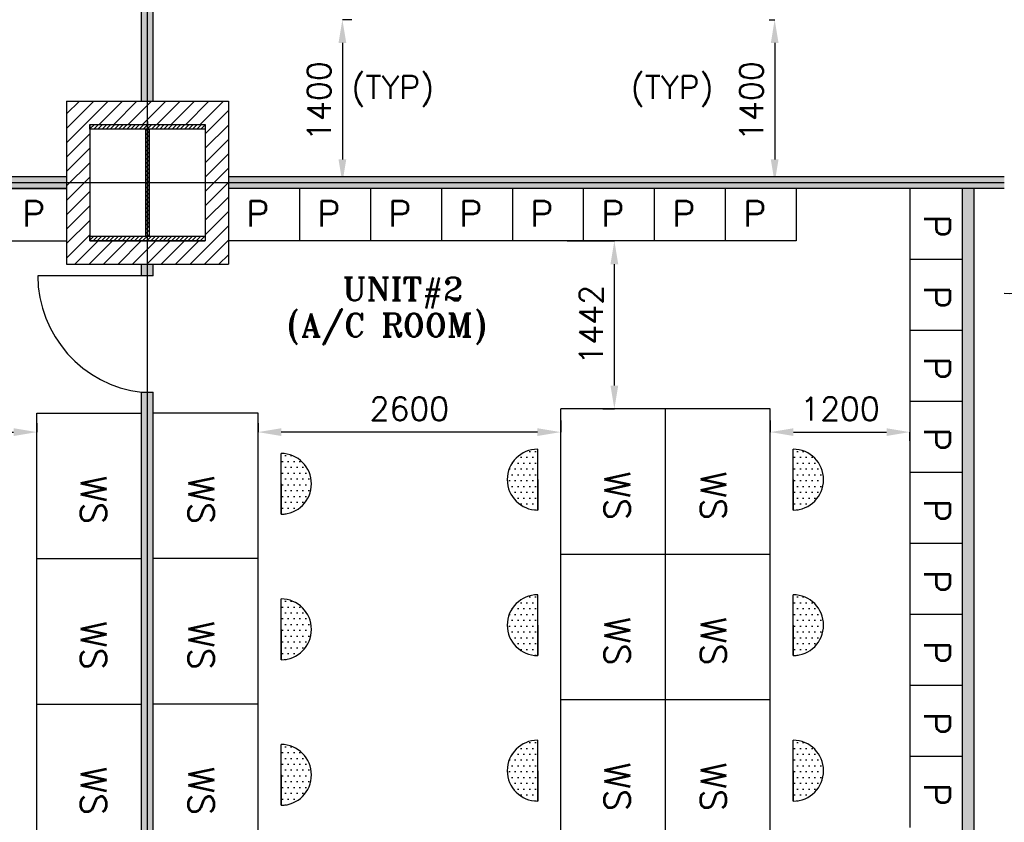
# Model space of a CAD drawing. Extents: x 361682 to 759535, y 756798 to 1113679.
# Tile 46 of 80: x 576829 to 585289, y 957065 to 963959. Entities that reach past the tile are written whole.
import ezdxf

# ---------------------------------------------------------------- set-up
doc = ezdxf.new("R2010")
doc.units = 0
doc.header["$LTSCALE"] = 700
doc.header["$MEASUREMENT"] = 0
doc.header["$PDMODE"] = 2
doc.header["$PDSIZE"] = -1
doc.linetypes.add('CENTER', pattern=[2, 1.25, -0.25, 0.25, -0.25])
doc.layers.get('0').update_dxf_attribs({"linetype": 'CONTINUOUS'})
doc.layers.get('DEFPOINTS').update_dxf_attribs({"linetype": 'CONTINUOUS'})
for name, color, linetype in [('CEN', 2, 'CENTER'), ('COL', 1, 'CONTINUOUS'), ('DIM', 4, 'CONTINUOUS'), ('GRID', 9, 'CONTINUOUS'), ('LAYOUT', 4, 'CONTINUOUS'), ('PNL', 6, 'CONTINUOUS'), ('PNLDIM', 6, 'CONTINUOUS'), ('PNLTXT', 2, 'CONTINUOUS'), ('WALL', 7, 'CONTINUOUS'), ('WALLHATCH', 254, 'CONTINUOUS')]:
    doc.layers.add(name, color=color, linetype=linetype)
doc.styles.add('ROMANS', font='romans.shx')
doc.styles.add('ROMANT', font='ROMANT')
doc.dimstyles.new('STANDARD$0', dxfattribs={"dimtxt": 200, "dimasz": 200, "dimexe": 0, "dimexo": 100, "dimgap": 100, "dimtad": 1, "dimdec": 0, "dimzin": 0, "dimdsep": 46, "dimtxsty": 'ROMANS', "dimcen": 0.09, "dimclrd": 256, "dimclre": 256, "dimclrt": 256, "dimadec": 0, "dimazin": 0, "dimtfac": 1, "dimtdec": 0, "dimtmove": 0, "dimatfit": 3, "dimfxl": 1, "dimtolj": 1, "dimtzin": 0, "dimlwd": -1, "dimlwe": -1, "dimarcsym": 0})
pattern_1 = [(180, (664786.613, 1052000.665), (-25, -50), [0, -50])]
pattern_2 = [(180, (664786.613, 1053250.665), (-25, -50), [0, -50])]
pattern_3 = [(180, (664786.613, 1054500.665), (-25, -50), [0, -50])]
pattern_4 = [(0, (995316.982, 140144.124), (15.625, 31.25), [0, -31.25])]

# ---------------------------------------------------------------- blocks, each defined once
blk = doc.blocks.new('*D1961')
at = {"layer": 'DEFPOINTS', "color": 0, "transparency": 16777216}
for p in [(583369.2, 963959.5), (583316, 962559.5), (583489, 962559.5)]:
    blk.add_point(p, dxfattribs=at)
at = {"layer": 'PNLDIM', "transparency": 16777216}
for p, q in [((583269.2, 963959.5), (583316, 963959.5)), ((583316, 963759.5), (583316, 962759.5)), ((583389, 962559.5), (583316, 962559.5))]:
    blk.add_line(p, q, dxfattribs=at)
for points in [[(583282.7, 963759.5), (583349.3, 963759.5), (583316, 963959.5)], [(583282.7, 962759.5), (583349.3, 962759.5), (583316, 962559.5)]]:
    blk.add_solid(points, dxfattribs=at)
at = {"layer": 'PNLDIM', "transparency": 16777216, "insert": (583116, 963259.5), "char_height": 200, "attachment_point": 5, "rotation": 90, "style": 'ROMANS'}
blk.add_mtext('\\A1;1400', dxfattribs=at)
blk = doc.blocks.new('*D1621')
at = {"layer": 'DEFPOINTS', "color": 0, "transparency": 16777216}
for p in [(574376.3, 960417), (576976.8, 960417), (576976.8, 960394.4)]:
    blk.add_point(p, dxfattribs=at)
at = {"layer": 'PNLDIM', "transparency": 16777216}
for p, q in [((574376.3, 960517), (574376.3, 960417)), ((576976.8, 960494.4), (576976.8, 960417)), ((574576.3, 960417), (576776.8, 960417))]:
    blk.add_line(p, q, dxfattribs=at)
for points in [[(574576.3, 960450.3), (574576.3, 960383.7), (574376.3, 960417)], [(576776.8, 960450.3), (576776.8, 960383.7), (576976.8, 960417)]]:
    blk.add_solid(points, dxfattribs=at)
at = {"layer": 'PNLDIM', "transparency": 16777216, "insert": (575676.6, 960617), "char_height": 200, "attachment_point": 5, "style": 'ROMANS'}
blk.add_mtext('\\A1;2600', dxfattribs=at)
blk = doc.blocks.new('*D1704')
at = {"layer": 'DEFPOINTS', "color": 0, "transparency": 16777216}
for p in [(579583.8, 963959.5), (579601.6, 962559.5), (579808.6, 962559.5)]:
    blk.add_point(p, dxfattribs=at)
at = {"layer": 'PNLDIM', "transparency": 16777216}
for p, q in [((579683.8, 963959.5), (579601.6, 963959.5)), ((579601.6, 963759.5), (579601.6, 962759.5)), ((579708.6, 962559.5), (579601.6, 962559.5))]:
    blk.add_line(p, q, dxfattribs=at)
for points in [[(579568.2, 963759.5), (579634.9, 963759.5), (579601.6, 963959.5)], [(579568.2, 962759.5), (579634.9, 962759.5), (579601.6, 962559.5)]]:
    blk.add_solid(points, dxfattribs=at)
at = {"layer": 'PNLDIM', "transparency": 16777216, "insert": (579401.6, 963259.5), "char_height": 200, "attachment_point": 5, "rotation": 90, "style": 'ROMANS'}
blk.add_mtext('\\A1;1400', dxfattribs=at)
blk = doc.blocks.new('*D1705')
at = {"layer": 'DEFPOINTS', "color": 0, "transparency": 16777216}
for p in [(579583.8, 963959.5), (579601.6, 962559.5), (579808.6, 962559.5)]:
    blk.add_point(p, dxfattribs=at)
at = {"layer": 'PNLDIM', "transparency": 16777216}
for p, q in [((579683.8, 963959.5), (579601.6, 963959.5)), ((579601.6, 963759.5), (579601.6, 962759.5)), ((579708.6, 962559.5), (579601.6, 962559.5))]:
    blk.add_line(p, q, dxfattribs=at)
for points in [[(579568.2, 963759.5), (579634.9, 963759.5), (579601.6, 963959.5)], [(579568.2, 962759.5), (579634.9, 962759.5), (579601.6, 962559.5)]]:
    blk.add_solid(points, dxfattribs=at)
at = {"layer": 'PNLDIM', "transparency": 16777216, "insert": (579401.6, 963259.5), "char_height": 200, "attachment_point": 5, "rotation": 90, "style": 'ROMANS'}
blk.add_mtext('\\A1;1400', dxfattribs=at)
blk = doc.blocks.new('A$C459100B9')
at = {"layer": 'COL'}
h = blk.add_hatch(dxfattribs=at)
h.set_pattern_fill('ANSI31', color=256, scale=200, angle=180, style=0)
h.set_pattern_definition([(225, (-560004.63, -115195.517), (17.6776695, -17.6776695), [])])
h.paths.add_polyline_path([(495, 500), (0, 500), (0, 460), (14, 460), (495, 460)])
h.paths.add_polyline_path([(0, 500), (-495, 500), (-495, 460), (0, 460)])
h.paths.add_polyline_path([(14, 460), (0, 460), (0, 0), (14, 0)])
h.paths.add_polyline_path([(0, 460), (-14, 460), (-14, 0), (0, 0)])
h.paths.add_polyline_path([(14, 0), (0, 0), (0, -460), (14, -460)])
h.paths.add_polyline_path([(0, 0), (-14, 0), (-14, -460), (0, -460)])
h.paths.add_polyline_path([(495, -460), (0, -460), (0, -500), (495, -500)])
h.paths.add_polyline_path([(0, -460), (-14, -460), (-495, -460), (-495, -500), (0, -500)])
at = {"layer": 'CEN'}
for p, q in [((0, 500), (0, -500)), ((191.6, 0), (-191.6, 0))]:
    blk.add_line(p, q, dxfattribs=at)
at = {"layer": 'COL'}
for points in [[(-495, 500), (495, 500), (495, 460), (-495, 460)], [(-14, 460), (14, 460), (14, -460), (-14, -460)], [(-495, -460), (495, -460), (495, -500), (-495, -500)]]:
    blk.add_lwpolyline(points, close=True, dxfattribs=at)
blk = doc.blocks.new('*D2170')
at = {"layer": 'DEFPOINTS', "color": 0, "transparency": 16777216}
for p in [(578876.8, 960417), (578876.8, 960394.4), (581477.2, 960417)]:
    blk.add_point(p, dxfattribs=at)
at = {"layer": 'PNLDIM', "transparency": 16777216}
for p, q in [((578876.8, 960494.4), (578876.8, 960417)), ((581477.2, 960517), (581477.2, 960417)), ((581277.2, 960417), (579076.8, 960417))]:
    blk.add_line(p, q, dxfattribs=at)
for points in [[(579076.8, 960450.3), (579076.8, 960383.7), (578876.8, 960417)], [(581277.2, 960450.3), (581277.2, 960383.7), (581477.2, 960417)]]:
    blk.add_solid(points, dxfattribs=at)
at = {"layer": 'PNLDIM', "transparency": 16777216, "insert": (580177, 960617), "char_height": 200, "attachment_point": 5, "style": 'ROMANS'}
blk.add_mtext('\\A1;2600', dxfattribs=at)
blk = doc.blocks.new('*D2171')
at = {"layer": 'DEFPOINTS', "color": 0, "transparency": 16777216}
for p in [(583277.2, 960417), (584477.2, 960442), (584477.2, 960417)]:
    blk.add_point(p, dxfattribs=at)
at = {"layer": 'PNLDIM', "transparency": 16777216}
for p, q in [((583277.2, 960517), (583277.2, 960417)), ((583477.2, 960417), (584277.2, 960417)), ((584477.2, 960342), (584477.2, 960417))]:
    blk.add_line(p, q, dxfattribs=at)
for points in [[(583477.2, 960450.3), (583477.2, 960383.7), (583277.2, 960417)], [(584277.2, 960450.3), (584277.2, 960383.7), (584477.2, 960417)]]:
    blk.add_solid(points, dxfattribs=at)
at = {"layer": 'PNLDIM', "transparency": 16777216, "insert": (583877.2, 960617), "char_height": 200, "attachment_point": 5, "style": 'ROMANS'}
blk.add_mtext('\\A1;1200', dxfattribs=at)
blk = doc.blocks.new('*D2173')
at = {"layer": 'DEFPOINTS', "color": 0, "transparency": 16777216}
for p in [(581431.5, 962059.5), (581938.5, 962059.5), (581938.5, 960617)]:
    blk.add_point(p, dxfattribs=at)
at = {"layer": 'PNLDIM', "transparency": 16777216}
for p, q in [((581531.5, 962059.5), (581938.5, 962059.5)), ((581938.5, 960817), (581938.5, 961859.5)), ((581838.5, 960617), (581938.5, 960617))]:
    blk.add_line(p, q, dxfattribs=at)
for points in [[(581905.2, 961859.5), (581971.8, 961859.5), (581938.5, 962059.5)], [(581905.2, 960817), (581971.8, 960817), (581938.5, 960617)]]:
    blk.add_solid(points, dxfattribs=at)
at = {"layer": 'PNLDIM', "transparency": 16777216, "insert": (581738.5, 961338.2), "char_height": 200, "attachment_point": 5, "rotation": 90, "style": 'ROMANS'}
blk.add_mtext('\\A1;1442', dxfattribs=at)

msp = doc.modelspace()

# ---------------------------------------------------------------- hatches: boundary and pattern name
h = msp.add_hatch()
h.set_pattern_fill('ANSI31', color=6, scale=700, style=0)
h.set_pattern_definition([(45, (407251.036, 813834.19), (-61.871843, 61.871843), [])])
h.paths.add_polyline_path([(577696.6, 963259.5), (577231.8, 963259.5), (577231.8, 962559.5), (577431.8, 962559.5), (577431.8, 963059.5), (577762.4, 963059.5)])
h.paths.add_polyline_path([(577926.8, 963259.5), (577696.6, 963259.5), (577762.4, 963059.5), (577926.8, 963059.5)])
h.paths.add_polyline_path([(578156.4, 963259.5), (577926.8, 963259.5), (577926.8, 963059.5), (578090.8, 963059.5)])
h.paths.add_polyline_path([(578621.8, 963259.5), (578156.4, 963259.5), (578090.8, 963059.5), (578421.8, 963059.5), (578421.8, 962559.5), (578621.8, 962559.5)])
h.paths.add_polyline_path([(578621.8, 962559.5), (578421.8, 962559.5), (578421.8, 962059.5), (577926.8, 962059.5), (577926.8, 961859.5), (577984.3, 961859.5), (578621.8, 961859.5)])
h.paths.add_polyline_path([(577926.8, 962030.8), (577926.8, 962059.5), (577431.8, 962059.5), (577431.8, 962559.5), (577231.8, 962559.5), (577231.8, 961859.5), (577926.8, 961859.5)])
at = {"layer": 'PNL'}
h = msp.add_hatch(dxfattribs=at)
h.set_pattern_fill('DOTS', color=6, scale=800, angle=180, style=0)
h.set_pattern_definition([(180, (669187.06, 1054464.665), (-25, -50), [0, -50])])
h.paths.add_polyline_path([(579074.5, 959711.5, 1), (579074.5, 960233.9)])
h = msp.add_hatch(dxfattribs=at)
h.set_pattern_fill('DOTS', color=6, scale=800, angle=180, style=0)
h.set_pattern_definition(pattern_3)
h.paths.add_polyline_path([(581279.5, 959747.5, -1), (581279.5, 960269.9)])
h = msp.add_hatch(dxfattribs=at)
h.set_pattern_fill('DOTS', color=6, scale=800, angle=180, style=0)
h.set_pattern_definition(pattern_3)
h.paths.add_polyline_path([(583475, 959747.5, 1), (583475, 960269.9)])
h = msp.add_hatch(dxfattribs=at)
h.set_pattern_fill('DOTS', color=6, scale=800, angle=180, style=0)
h.set_pattern_definition([(180, (669187.06, 1053214.665), (-25, -50), [0, -50])])
h.paths.add_polyline_path([(579074.5, 958461.5, 1), (579074.5, 958983.9)])
h = msp.add_hatch(dxfattribs=at)
h.set_pattern_fill('DOTS', color=6, scale=800, angle=180, style=0)
h.set_pattern_definition(pattern_2)
h.paths.add_polyline_path([(581279.5, 958497.5, -1), (581279.5, 959019.9)])
h = msp.add_hatch(dxfattribs=at)
h.set_pattern_fill('DOTS', color=6, scale=800, angle=180, style=0)
h.set_pattern_definition(pattern_2)
h.paths.add_polyline_path([(583475, 958497.5, 1), (583475, 959019.9)])
h = msp.add_hatch(dxfattribs=at)
h.set_pattern_fill('DOTS', color=6, scale=800, angle=180, style=0)
h.set_pattern_definition(pattern_1)
h.paths.add_polyline_path([(581279.5, 957247.5, -1), (581279.5, 957769.9)])
h = msp.add_hatch(dxfattribs=at)
h.set_pattern_fill('DOTS', color=6, scale=800, angle=180, style=0)
h.set_pattern_definition(pattern_1)
h.paths.add_polyline_path([(583475, 957247.5, 1), (583475, 957769.9)])
h = msp.add_hatch(dxfattribs=at)
h.set_pattern_fill('DOTS', color=6, scale=800, angle=180, style=0)
h.set_pattern_definition([(180, (669187.06, 1051964.665), (-25, -50), [0, -50])])
h.paths.add_polyline_path([(579074.5, 957211.5, 1), (579074.5, 957733.9)])
at = {"layer": 'WALLHATCH'}
h = msp.add_hatch(dxfattribs=at)
h.set_pattern_fill('DOTS', color=2, scale=500)
h.set_pattern_definition(pattern_4)
h.paths.add_polyline_path([(577926.8, 983009.5), (577876.8, 983009.5), (577876.8, 975059.5), (577926.8, 975059.5)])
h.paths.add_polyline_path([(577976.8, 983009.5), (577926.8, 983009.5), (577926.8, 975059.5), (577976.8, 975059.5)])
h.paths.add_polyline_path([(577976.8, 974059.5), (577926.8, 974059.5), (577926.8, 974009.5), (577976.8, 974009.5)])
h.paths.add_polyline_path([(577926.8, 974059.5), (577876.8, 974059.5), (577876.8, 974009.5), (577926.8, 974009.5)])
h.paths.add_polyline_path([(577926.8, 973009.5), (577876.8, 973009.5), (577876.8, 963259.5), (577926.8, 963259.5)])
h.paths.add_polyline_path([(577976.8, 973009.5), (577926.8, 973009.5), (577926.8, 963259.5), (577976.8, 963259.5)])
h = msp.add_hatch(dxfattribs=at)
h.set_pattern_fill('DOTS', color=2, scale=500)
h.set_pattern_definition(pattern_4)
h.paths.add_polyline_path([(568564.6, 962559.5), (568121.8, 962559.5), (568121.8, 962509.5), (568564.6, 962509.5)])
h.paths.add_polyline_path([(568564.6, 962609.5), (568121.8, 962609.5), (568121.8, 962559.5), (568564.6, 962559.5)])
h.paths.add_polyline_path([(577231.8, 962559.5), (570564.6, 962559.5), (570564.6, 962509.5), (577231.8, 962509.5)])
h.paths.add_polyline_path([(577231.8, 962609.5), (570564.6, 962609.5), (570564.6, 962559.5), (577231.8, 962559.5)])
h.paths.add_polyline_path([(585289, 962559.5), (578621.8, 962559.5), (578621.8, 962509.5), (585289, 962509.5)])
h.paths.add_polyline_path([(585289, 962609.5), (578621.8, 962609.5), (578621.8, 962559.5), (585289, 962559.5)])
h.paths.add_polyline_path([(587731.8, 962559.5), (587289, 962559.5), (587289, 962509.5), (587731.8, 962509.5)])
h.paths.add_polyline_path([(587731.8, 962609.5), (587289, 962609.5), (587289, 962559.5), (587731.8, 962559.5)])
h = msp.add_hatch(dxfattribs=at)
h.set_pattern_fill('DOTS', color=2, scale=500)
h.set_pattern_definition(pattern_4)
h.paths.add_polyline_path([(585027.2, 962509.5), (584927.2, 962509.5), (584927.2, 961899.5), (584927.2, 961289.5), (584927.2, 960679.5), (584927.2, 960069.5), (584927.2, 959459.5), (584927.2, 958849.5), (584927.2, 958239.5), (584927.2, 957629.5), (584927.2, 957019.5), (584927.2, 956409.5), (584927.2, 955799.5), (584927.2, 955189.5), (584927.2, 954579.5), (584927.2, 953969.5), (584927.2, 953359.5), (584927.2, 952749.5), (584927.2, 952667), (585027.2, 952667)])
h.paths.add_polyline_path([(585027.2, 951667), (584927.2, 951667), (584927.2, 951609.5), (585027.2, 951609.5)])
h = msp.add_hatch(dxfattribs=at)
h.set_pattern_fill('DOTS', color=2, scale=500)
h.set_pattern_definition(pattern_4)
h.paths.add_polyline_path([(577926.8, 960759.5), (577876.8, 960759.5), (577876.8, 952559.5), (577926.8, 952559.5)])
h.paths.add_polyline_path([(577976.8, 960759.5), (577926.8, 960759.5), (577926.8, 952559.5), (577976.8, 952559.5)])
h.paths.add_polyline_path([(577976.8, 961859.5), (577926.8, 961859.5), (577926.8, 961759.5), (577976.8, 961759.5)])
h.paths.add_polyline_path([(577926.8, 961859.5), (577876.8, 961859.5), (577876.8, 961759.5), (577926.8, 961759.5)])

# ---------------------------------------------------------------- linework, layer by layer
at = {"color": 6}
for p, q in [((577231.8, 963259.5), (577231.8, 961859.5)), ((577231.8, 963259.5), (578621.8, 963259.5)), ((578621.8, 963259.5), (578621.8, 961859.5)), ((577431.8, 963059.5), (577431.8, 962059.5)), ((577431.8, 963059.5), (578421.8, 963059.5)), ((578421.8, 963059.5), (578421.8, 962059.5)), ((577431.8, 962059.5), (578421.8, 962059.5)), ((577231.8, 961859.5), (578621.8, 961859.5))]:
    msp.add_line(p, q, dxfattribs=at)
at = {"layer": 'GRID'}
for p, q in [((577926.8, 931735), (577926.8, 997057.2)), ((585289, 962559.5), (570564.6, 962559.5))]:
    msp.add_line(p, q, dxfattribs=at)
at = {"layer": 'LAYOUT', "color": 2}
msp.add_line((577926.8, 963084.5), (577926.8, 963059.5), dxfattribs=at)
at = {"layer": 'LAYOUT', "color": 7}
msp.add_line((577869.3, 962059.5), (577984.3, 962059.5), dxfattribs=at)
at = {"layer": 'LAYOUT', "color": 6}
msp.add_arc((585336.7, 962560.6), 952.3, 267.12854, 359.48042, dxfattribs=at)
at = {"layer": 'PNL', "color": 3}
for p, q in [((576621.8, 962509.5), (577231.8, 962509.5)), ((577231.8, 962509.5), (577231.8, 962059.5)), ((578621.8, 962509.5), (578621.8, 962059.5)), ((578621.8, 962509.5), (578621.8, 962109.5)), ((578621.8, 962509.5), (578621.8, 962059.5)), ((579231.8, 962509.5), (578621.8, 962509.5)), ((578621.8, 962509.5), (578621.8, 962059.5)), ((578621.8, 962509.5), (578621.8, 962059.5)), ((578621.8, 962509.5), (578621.8, 962059.5)), ((579231.8, 962509.5), (578621.8, 962509.5)), ((579231.8, 962509.5), (579231.8, 962059.5)), ((579231.8, 962509.5), (579231.8, 962109.5)), ((579231.8, 962509.5), (579231.8, 962059.5)), ((579841.8, 962509.5), (579231.8, 962509.5)), ((579231.8, 962509.5), (579231.8, 962059.5)), ((579231.8, 962509.5), (579231.8, 962059.5)), ((579231.8, 962509.5), (579231.8, 962059.5)), ((579841.8, 962509.5), (579231.8, 962509.5)), ((579841.8, 962509.5), (579841.8, 962059.5)), ((579841.8, 962509.5), (579841.8, 962059.5)), ((579841.8, 962509.5), (579841.8, 962109.5)), ((579841.8, 962509.5), (579841.8, 962059.5)), ((580451.8, 962509.5), (579841.8, 962509.5)), ((579841.8, 962509.5), (579841.8, 962059.5)), ((579841.8, 962509.5), (579841.8, 962059.5)), ((579841.8, 962509.5), (579841.8, 962059.5)), ((580451.8, 962509.5), (579841.8, 962509.5)), ((580451.8, 962509.5), (580451.8, 962059.5)), ((580451.8, 962509.5), (580451.8, 962059.5)), ((580451.8, 962509.5), (580451.8, 962109.5)), ((580451.8, 962509.5), (580451.8, 962059.5)), ((581061.8, 962509.5), (580451.8, 962509.5)), ((580451.8, 962509.5), (580451.8, 962059.5)), ((580451.8, 962509.5), (580451.8, 962059.5)), ((580451.8, 962509.5), (580451.8, 962059.5)), ((581061.8, 962509.5), (580451.8, 962509.5)), ((581061.8, 962509.5), (581061.8, 962059.5)), ((581061.8, 962509.5), (581061.8, 962059.5)), ((581061.8, 962509.5), (581061.8, 962109.5)), ((581061.8, 962509.5), (581061.8, 962059.5)), ((581671.8, 962509.5), (581061.8, 962509.5)), ((581061.8, 962509.5), (581061.8, 962059.5)), ((581061.8, 962509.5), (581061.8, 962059.5)), ((581061.8, 962509.5), (581061.8, 962059.5)), ((581671.8, 962509.5), (581061.8, 962509.5)), ((581671.8, 962509.5), (581671.8, 962059.5)), ((581671.8, 962509.5), (581671.8, 962059.5)), ((581671.8, 962509.5), (581671.8, 962109.5)), ((581671.8, 962509.5), (581671.8, 962059.5)), ((581671.8, 962509.5), (581671.8, 962059.5)), ((582281.8, 962509.5), (581671.8, 962509.5)), ((581671.8, 962509.5), (581671.8, 962059.5)), ((581671.8, 962509.5), (581671.8, 962059.5)), ((582281.8, 962509.5), (581671.8, 962509.5)), ((582281.8, 962509.5), (582281.8, 962059.5)), ((582281.8, 962509.5), (582281.8, 962109.5)), ((582281.8, 962509.5), (582281.8, 962059.5)), ((582281.8, 962509.5), (582281.8, 962059.5)), ((582891.8, 962509.5), (582281.8, 962509.5)), ((582281.8, 962509.5), (582281.8, 962059.5)), ((582281.8, 962509.5), (582281.8, 962059.5)), ((582281.8, 962509.5), (582281.8, 962059.5)), ((582891.8, 962509.5), (582281.8, 962509.5)), ((582891.8, 962509.5), (582891.8, 962059.5)), ((582891.8, 962509.5), (582891.8, 962059.5)), ((583501.8, 962509.5), (582891.8, 962509.5)), ((582891.8, 962509.5), (582891.8, 962109.5)), ((582891.8, 962509.5), (582891.8, 962059.5)), ((582891.8, 962509.5), (582891.8, 962059.5)), ((582891.8, 962509.5), (582891.8, 962059.5)), ((582891.8, 962509.5), (582891.8, 962059.5)), ((583501.8, 962509.5), (582891.8, 962509.5)), ((583501.8, 962509.5), (582891.8, 962509.5)), ((583501.8, 962509.5), (583501.8, 962059.5)), ((583501.8, 962509.5), (583501.8, 962059.5)), ((584927.2, 962509.5), (584477.2, 962509.5)), ((584477.2, 962509.5), (584477.2, 961899.5)), ((584927.2, 962509.5), (584927.2, 961899.5)), ((576621.8, 962059.5), (577231.8, 962059.5)), ((579231.8, 962059.5), (578621.8, 962059.5)), ((579841.8, 962059.5), (579231.8, 962059.5)), ((580451.8, 962059.5), (579841.8, 962059.5)), ((581061.8, 962059.5), (580451.8, 962059.5)), ((581671.8, 962059.5), (581061.8, 962059.5)), ((582281.8, 962059.5), (581671.8, 962059.5)), ((582891.8, 962059.5), (582281.8, 962059.5)), ((583501.8, 962059.5), (582891.8, 962059.5)), ((584927.2, 961899.5), (584477.2, 961899.5)), ((584927.2, 961899.5), (584477.2, 961899.5)), ((584927.2, 961899.5), (584477.2, 961899.5)), ((584927.2, 961899.5), (584477.2, 961899.5)), ((584927.2, 961899.5), (584477.2, 961899.5)), ((584477.2, 961899.5), (584477.2, 961289.5)), ((584927.2, 961899.5), (584527.2, 961899.5)), ((584927.2, 961899.5), (584927.2, 961289.5)), ((584927.2, 961289.5), (584477.2, 961289.5)), ((584927.2, 961289.5), (584477.2, 961289.5)), ((584927.2, 961289.5), (584477.2, 961289.5)), ((584927.2, 961289.5), (584477.2, 961289.5)), ((584927.2, 961289.5), (584477.2, 961289.5)), ((584477.2, 961289.5), (584477.2, 960679.5)), ((584927.2, 961289.5), (584527.2, 961289.5)), ((584927.2, 961289.5), (584927.2, 960679.5)), ((584927.2, 960679.5), (584477.2, 960679.5)), ((584927.2, 960679.5), (584477.2, 960679.5)), ((584927.2, 960679.5), (584477.2, 960679.5)), ((584927.2, 960679.5), (584477.2, 960679.5)), ((584927.2, 960679.5), (584477.2, 960679.5)), ((584477.2, 960679.5), (584477.2, 960069.5)), ((584927.2, 960679.5), (584527.2, 960679.5)), ((584927.2, 960679.5), (584927.2, 960069.5)), ((576976.8, 959331), (576976.8, 960581)), ((576976.8, 960581), (577876.8, 960581)), ((577876.8, 959331), (577876.8, 960581)), ((577876.8, 959331), (577876.8, 960581)), ((577876.8, 959331), (577876.8, 960581)), ((577876.8, 959331), (577876.8, 960581)), ((577976.8, 959331), (577976.8, 960581)), ((577976.8, 959331), (577976.8, 960581)), ((577976.8, 959331), (577976.8, 960581)), ((578876.8, 960581), (577976.8, 960581)), ((577976.8, 959331), (577976.8, 960581)), ((578876.8, 959331), (578876.8, 960581)), ((581477.2, 959367), (581477.2, 960617)), ((581477.2, 959367), (581477.2, 960617)), ((581477.2, 959367), (581477.2, 960617)), ((581477.2, 959367), (581477.2, 960617)), ((581477.2, 959367), (581477.2, 960617)), ((583277.2, 960617), (581477.2, 960617)), ((582377.2, 959367), (582377.2, 960617)), ((582377.2, 959367), (582377.2, 960617)), ((582377.2, 959367), (582377.2, 960617)), ((583277.2, 959367), (583277.2, 960617)), ((584927.2, 960069.5), (584477.2, 960069.5)), ((584927.2, 960069.5), (584477.2, 960069.5)), ((584927.2, 960069.5), (584477.2, 960069.5)), ((584927.2, 960069.5), (584477.2, 960069.5)), ((584927.2, 960069.5), (584477.2, 960069.5)), ((584477.2, 960069.5), (584477.2, 959459.5)), ((584927.2, 960069.5), (584527.2, 960069.5)), ((584927.2, 960069.5), (584927.2, 959459.5)), ((584927.2, 959459.5), (584477.2, 959459.5)), ((584927.2, 959459.5), (584477.2, 959459.5)), ((584927.2, 959459.5), (584477.2, 959459.5)), ((584927.2, 959459.5), (584477.2, 959459.5)), ((584927.2, 959459.5), (584477.2, 959459.5)), ((584477.2, 959459.5), (584477.2, 958849.5)), ((584927.2, 959459.5), (584527.2, 959459.5)), ((584927.2, 959459.5), (584927.2, 958849.5)), ((576976.8, 958081), (576976.8, 959331)), ((576976.8, 959331), (577876.8, 959331)), ((577876.8, 958081), (577876.8, 959331)), ((577876.8, 958081), (577876.8, 959331)), ((577876.8, 958081), (577876.8, 959331)), ((577876.8, 958081), (577876.8, 959331)), ((577976.8, 958081), (577976.8, 959331)), ((577976.8, 958081), (577976.8, 959331)), ((577976.8, 958081), (577976.8, 959331)), ((578876.8, 959331), (577976.8, 959331)), ((577976.8, 958081), (577976.8, 959331)), ((578876.8, 958081), (578876.8, 959331)), ((581477.2, 958117), (581477.2, 959367)), ((581477.2, 958117), (581477.2, 959367)), ((581477.2, 958117), (581477.2, 959367)), ((581477.2, 958117), (581477.2, 959367)), ((581477.2, 958117), (581477.2, 959367)), ((583277.2, 959367), (581477.2, 959367)), ((582377.2, 958117), (582377.2, 959367)), ((582377.2, 958117), (582377.2, 959367)), ((582377.2, 958117), (582377.2, 959367)), ((583277.2, 958117), (583277.2, 959367)), ((584927.2, 958849.5), (584477.2, 958849.5)), ((584927.2, 958849.5), (584477.2, 958849.5)), ((584927.2, 958849.5), (584477.2, 958849.5)), ((584927.2, 958849.5), (584477.2, 958849.5)), ((584927.2, 958849.5), (584477.2, 958849.5)), ((584477.2, 958849.5), (584477.2, 958239.5)), ((584927.2, 958849.5), (584527.2, 958849.5)), ((584927.2, 958849.5), (584927.2, 958239.5)), ((584927.2, 958239.5), (584477.2, 958239.5)), ((584927.2, 958239.5), (584477.2, 958239.5)), ((584927.2, 958239.5), (584477.2, 958239.5)), ((584927.2, 958239.5), (584477.2, 958239.5)), ((584927.2, 958239.5), (584477.2, 958239.5)), ((584477.2, 958239.5), (584477.2, 957629.5)), ((584927.2, 958239.5), (584527.2, 958239.5)), ((584927.2, 958239.5), (584927.2, 957629.5)), ((581477.2, 956867), (581477.2, 958117)), ((581477.2, 956867), (581477.2, 958117)), ((581477.2, 956867), (581477.2, 958117)), ((581477.2, 956867), (581477.2, 958117)), ((581477.2, 956867), (581477.2, 958117)), ((583277.2, 958117), (581477.2, 958117)), ((582377.2, 956867), (582377.2, 958117)), ((582377.2, 956867), (582377.2, 958117)), ((582377.2, 956867), (582377.2, 958117)), ((583277.2, 956867), (583277.2, 958117)), ((576976.8, 956831), (576976.8, 958081)), ((576976.8, 958081), (577876.8, 958081)), ((578876.8, 958081), (577976.8, 958081)), ((578876.8, 956831), (578876.8, 958081)), ((584927.2, 957629.5), (584477.2, 957629.5)), ((584927.2, 957629.5), (584477.2, 957629.5)), ((584927.2, 957629.5), (584477.2, 957629.5)), ((584927.2, 957629.5), (584477.2, 957629.5)), ((584927.2, 957629.5), (584477.2, 957629.5)), ((584477.2, 957629.5), (584477.2, 957019.5)), ((584927.2, 957629.5), (584527.2, 957629.5)), ((584927.2, 957629.5), (584927.2, 957019.5))]:
    msp.add_line(p, q, dxfattribs=at)
at = {"layer": 'PNL', "color": 6}
for p, q in [((579074.5, 959711.5), (579074.5, 960233.9)), ((581279.5, 959747.5), (581279.5, 960269.9)), ((583475, 959747.5), (583475, 960269.9)), ((579074.5, 959972.7), (579074.5, 959711.5)), ((581279.5, 960008.7), (581279.5, 959747.5)), ((583475, 960008.7), (583475, 959747.5)), ((579074.5, 958461.5), (579074.5, 958983.9)), ((581279.5, 958497.5), (581279.5, 959019.9)), ((583475, 958497.5), (583475, 959019.9)), ((579074.5, 958722.7), (579074.5, 958461.5)), ((581279.5, 958758.7), (581279.5, 958497.5)), ((583475, 958758.7), (583475, 958497.5)), ((581279.5, 957247.5), (581279.5, 957769.9)), ((583475, 957247.5), (583475, 957769.9)), ((579074.5, 957211.5), (579074.5, 957733.9)), ((579074.5, 957472.7), (579074.5, 957211.5)), ((581279.5, 957508.7), (581279.5, 957247.5)), ((583475, 957508.7), (583475, 957247.5))]:
    msp.add_line(p, q, dxfattribs=at)
for centre, start, end in [((579074.5, 959972.7), 270, 90), ((581279.5, 960008.7), 90, 270), ((583475, 960008.7), 270, 90), ((579074.5, 958722.7), 270, 90), ((581279.5, 958758.7), 90, 270), ((583475, 958758.7), 270, 90), ((581279.5, 957508.7), 90, 270), ((583475, 957508.7), 270, 90), ((579074.5, 957472.7), 270, 90)]:
    msp.add_arc(centre, 261.2, start, end, dxfattribs=at)
at = {"layer": 'PNLDIM', "color": 7}
msp.add_line((578621.8, 962609.5), (578621.8, 962509.5), dxfattribs=at)
at = {"layer": 'WALL', "color": 60}
for p, q in [((577876.8, 963259.5), (577876.8, 973009.5)), ((577976.8, 963259.5), (577976.8, 973009.5)), ((577231.8, 962609.5), (570564.6, 962609.5)), ((585289, 962609.5), (578621.8, 962609.5)), ((577231.8, 962509.5), (570564.6, 962509.5)), ((585289, 962509.5), (578621.8, 962509.5)), ((585027.2, 962509.5), (585027.2, 952667)), ((584927.2, 962502), (584927.2, 952667)), ((577876.8, 961859.5), (577976.8, 961859.5)), ((577876.8, 961759.5), (577876.8, 961859.5)), ((577926.8, 961759.5), (577926.8, 961859.5)), ((577926.8, 961759.5), (577926.8, 961859.5)), ((577926.8, 961759.5), (577926.8, 961859.5)), ((577926.8, 961759.5), (577926.8, 961859.5)), ((577926.8, 961759.5), (577926.8, 961859.5)), ((577976.8, 961759.5), (577976.8, 961859.5)), ((577876.8, 960759.5), (577976.8, 960759.5)), ((577876.8, 952559.5), (577876.8, 960759.5)), ((577876.8, 960759.5), (577976.8, 960759.5)), ((577976.8, 952559.5), (577976.8, 960759.5))]:
    msp.add_line(p, q, dxfattribs=at)
at = {"layer": 'WALL', "color": 6, "flags": 128}
msp.add_lwpolyline([(577976.8, 961759.5), (576984.3, 961759.5)], dxfattribs=at)
at = {"layer": 'WALL', "color": 6}
msp.add_arc((577994.4, 961762.7), 1010.1, 180.18427, 263.31356, dxfattribs=at)

# ---------------------------------------------------------------- block references
at = {"layer": 'DIM'}
msp.add_blockref('A$C459100B9', (577926.8, 962559.5), dxfattribs=at)

# ---------------------------------------------------------------- texts
at = {"layer": 'PNL', "lineweight": 25, "style": 'ROMANT'}
for s, p in [('UNIT#2', (579602.5, 961546.3)), ('(A/C ROOM)', (579128.1, 961236))]:
    msp.add_text(s, height=200, rotation=360, dxfattribs=at).set_placement(p)
at = {"layer": 'PNLDIM', "color": 4, "lineweight": 25, "style": 'ROMANS'}
for p in [(579679.5, 963278.7), (582079.7, 963278.7)]:
    msp.add_text('(TYP)', height=200, dxfattribs=at).set_placement(p)
at = {"layer": 'PNLTXT', "style": 'ROMANS'}
for p in [(576848.4, 962183.3), (578774.7, 962183.3), (579384.7, 962183.3), (579994.7, 962183.3), (580604.7, 962183.3), (581214.7, 962183.3), (581824.7, 962183.3), (582434.7, 962183.3), (583044.7, 962183.3)]:
    msp.add_text('P', height=220, dxfattribs=at).set_placement(p)
for s, p in [('P', (584601.1, 962282.9)), ('P', (584601.1, 961672.9)), ('P', (584601.1, 961062.9)), ('P', (584601.1, 960452.9)), ('WS', (581854.2, 960076.8)), ('WS', (582680.3, 960076.8)), ('WS', (577353.8, 960040.8)), ('WS', (578279.8, 960040.8)), ('P', (584601.1, 959842.9)), ('P', (584601.1, 959232.9)), ('WS', (577353.8, 958790.8)), ('WS', (578279.8, 958790.8)), ('WS', (581854.2, 958826.8)), ('WS', (582680.3, 958826.8)), ('P', (584601.1, 958622.9)), ('P', (584601.1, 958012.9)), ('WS', (577353.8, 957540.8)), ('WS', (578279.8, 957540.8)), ('WS', (581854.2, 957576.8)), ('WS', (582680.3, 957576.8)), ('P', (584601.1, 957402.9))]:
    msp.add_text(s, height=220, rotation=270, dxfattribs=at).set_placement(p)

# ---------------------------------------------------------------- dimensions: what is measured, and where the dimension line sits
at = {"layer": 'PNLDIM', "color": 7}
for base, p1, p2, picture, middle in [((579601.6, 962559.5), (579583.8, 963959.5), (579808.6, 962559.5), '*D1704', (579401.6, 963259.5)), ((579601.6, 962559.5), (579583.8, 963959.5), (579808.6, 962559.5), '*D1705', (579401.6, 963259.5)), ((583316, 962559.5), (583369.2, 963959.5), (583489, 962559.5), '*D1961', (583116, 963259.5))]:
    dim = msp.add_linear_dim(base=base, p1=p1, p2=p2, angle=90, dimstyle='STANDARD$0', override={"dimfxl": 0.5, "dimarcsym": 2}, dxfattribs=at)
    dim.commit()
    dim.dimension.update_dxf_attribs({"geometry": picture, "text_midpoint": middle})
at = {"layer": 'PNLDIM', "color": 60}
for base, p1, p2, angle, picture, middle in [((581938.5050002, 962059.4987021), (581938.5050002, 960616.9987021), (581431.5050002, 962059.4987021), 90, '*D2173', (581738.5050002, 961338.2487021)), ((578876.8, 960417), (581477.2, 960417), (578876.8, 960394.4), 180, '*D2170', (580177, 960617)), ((584477.2, 960417), (583277.2, 960417), (584477.2, 960442), 180, '*D2171', (583877.2, 960617))]:
    dim = msp.add_linear_dim(base=base, p1=p1, p2=p2, angle=angle, dimstyle='STANDARD$0', override={"dimfxl": 0.5, "dimarcsym": 2}, dxfattribs=at)
    dim.commit()
    dim.dimension.update_dxf_attribs({"geometry": picture, "text_midpoint": middle})
dim = msp.add_linear_dim(base=(576976.7911, 960416.9987), p1=(574376.3438, 960416.9987), p2=(576976.7911, 960394.3901), dimstyle='STANDARD$0', override={"dimfxl": 0.5, "dimarcsym": 2}, dxfattribs=at)
dim.commit()
dim.dimension.update_dxf_attribs({"geometry": '*D1621', "text_midpoint": (575676.5675, 960616.9987)})

doc.saveas('drawing.dxf')
